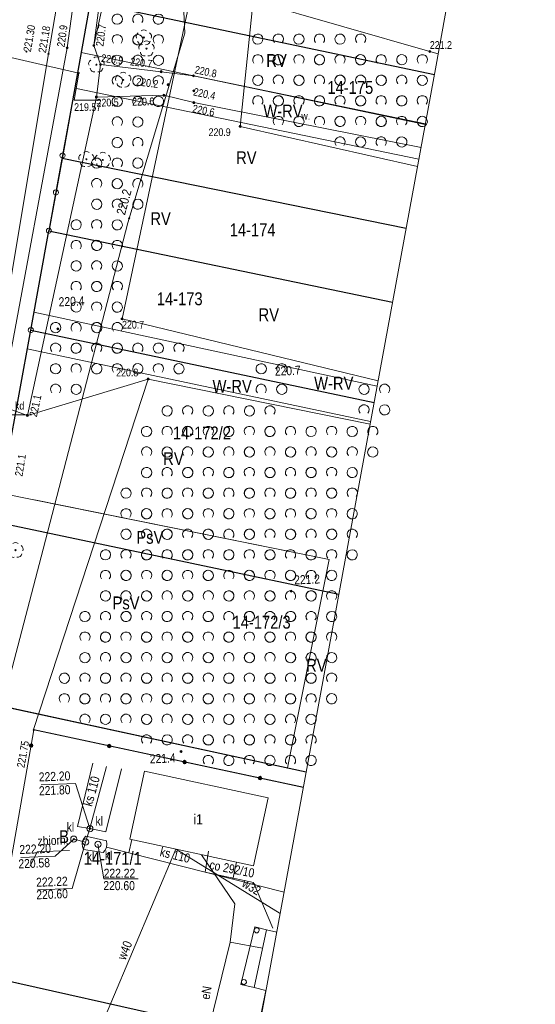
# Model space of a CAD drawing. Header units: metres. Extents: x 0 to 6601798, y -2700 to 5691112.
# Tile 16 of 60: x 6600058 to 6600108, y 5689176 to 5689272. Entities that reach past the tile are written whole.
import ezdxf
from ezdxf.enums import TextEntityAlignment as Align

# ---------------------------------------------------------------- set-up
doc = ezdxf.new("R2010")
doc.units = ezdxf.units.M
doc.header["$MEASUREMENT"] = 0
for name, color, linetype, lineweight in [('AS__Nowe_granice', 150, 'Continuous', 30), ('CIEPLO_L_0', 7, 'Continuous', 5), ('CIEPLO_T_0', 7, 'Continuous', 5), ('EBUPP_L_6', 7, 'Continuous', 5), ('EBUPP_T_0', 7, 'Continuous', 5), ('EGBB_E_T_0', 7, 'Continuous', 5), ('EGBB_L_0', 7, 'Continuous', 5), ('KANALIZAC_T_0', 7, 'Continuous', 5), ('Kontury', 7, 'Continuous', 5), ('Numery_dzialek', 150, 'Continuous', 5), ('OTK_L_0', 7, 'Continuous', 5), ('OTK_L_5', 7, 'Continuous', 5), ('OTK_L_8', 7, 'Continuous', 5), ('OTO_L_0', 7, 'Continuous', 5), ('OTR_T_0', 7, 'Continuous', 5), ('OTR_T_1', 7, 'Continuous', 5), ('OTW_E_T_2', 7, 'Continuous', 5), ('OTW_L_3', 7, 'Continuous', 5), ('OTZ_L_1', 7, 'Continuous', 5), ('OTZ_T_0', 7, 'Continuous', 5), ('P_SUK_E_T_2', 7, 'Continuous', 5), ('podzial_uzytki', 7, 'Continuous', 5), ('Punkty', 7, 'Continuous', 5), ('UEEOO_T_0', 7, 'Continuous', 5), ('UEEPON_L_0', 7, 'Continuous', 5), ('UKKOA_T_20', 7, 'Continuous', 5), ('UKKOA_T_22', 7, 'Continuous', 5), ('UKKOA_T_24', 7, 'Continuous', 5), ('UKKOA_T_25', 7, 'Continuous', 5), ('UKKOC_T_7', 7, 'Continuous', 5), ('UKKOC_T_8', 7, 'Continuous', 5), ('UKKOO_T_7', 7, 'Continuous', 5), ('UKKPA_L_15', 7, 'Continuous', 5), ('UKKPOL_L_0', 7, 'Continuous', 5), ('UTTOC_T_2', 7, 'Continuous', 5), ('UTTPOM_L_1', 7, 'Continuous', 5), ('UWWOO_T_0', 7, 'Continuous', 5), ('UWWPM_L_0', 7, 'Continuous', 5), ('Uzytki', 7, 'Continuous', 5), ('WWRPP_T_0', 7, 'Continuous', 5)]:
    doc.layers.add(name, color=color, linetype=linetype, lineweight=lineweight)
doc.styles.add('STYL_ARIAL', font='ARIALN.TTF')

# ---------------------------------------------------------------- blocks, each defined once
blk = doc.blocks.new('GRT')
at = {"color": 7, "flags": 128}
blk.add_lwpolyline([(0, 2.5), (1.352, 2.103), (2.274, 1.039), (2.475, -0.356), (1.889, -1.637), (0.704, -2.399), (-0.704, -2.399), (-1.889, -1.637), (-2.475, -0.356), (-2.274, 1.039), (-1.352, 2.103), (0, 2.5)], dxfattribs=at)
blk = doc.blocks.new('403')
at = {"color": 0}
blk.add_circle((0, 0), 0.5, dxfattribs=at)
blk = doc.blocks.new('801')
at = {"color": 0}
for radius in [1, 0.9, 0.8, 0.7, 0.6, 0.5, 0.4, 0.3, 0.2, 0.1]:
    blk.add_circle((0, 0), radius, dxfattribs=at)
blk = doc.blocks.new('922')
at = {"color": 0}
blk.add_circle((0, 0), 0.5, dxfattribs=at)
for centre, radius, start, end in [((-3.5, 1), 4, 119.84816, 203.51949), ((0, 3.5), 4, 50.114, 129.886), ((3.5, 1), 4, 336.88451, 60.15184), ((-2, -3), 4, 187.477, 278.47884), ((2, -2.75), 4.25, 262.64593, 349.62892)]:
    blk.add_arc(centre, radius, start, end, dxfattribs=at)
blk = doc.blocks.new('BUJ')
at = {"color": 7, "flags": 128}
blk.add_lwpolyline([(0, 2.5), (1.352, 2.103), (2.274, 1.039), (2.475, -0.356), (1.889, -1.637), (0.704, -2.399), (-0.704, -2.399), (-1.889, -1.637), (-2.475, -0.356), (-2.274, 1.039), (-1.352, 2.103), (0, 2.5)], dxfattribs=at)
blk = doc.blocks.new('506')
at = {"color": 0}
blk.add_circle((0, 0), 3, dxfattribs=at)
blk = doc.blocks.new('UGK')
at = {"color": 7, "flags": 128}
blk.add_lwpolyline([(0, 0.625), (0.442, 0.442), (0.625, 0), (0.442, -0.442), (0, -0.625), (-0.442, -0.442), (-0.625, 0), (-0.442, 0.442), (0, 0.625)], dxfattribs=at)
blk = doc.blocks.new('UGT')
at = {"color": 7, "flags": 128}
blk.add_lwpolyline([(0, 0.625), (0.442, 0.442), (0.625, 0), (0.442, -0.442), (0, -0.625), (-0.442, -0.442), (-0.625, 0), (-0.442, 0.442), (0, 0.625)], dxfattribs=at)
blk = doc.blocks.new('2_OTZK')
at = {"color": 7, "flags": 128}
for points in [[(-6.464, 6.464), (-8.208, 5.332), (-10.262, 5.007), (-12.27, 5.545), (-13.886, 6.853), (-14.83, 8.706), (-14.938, 10.782), (-14.193, 12.723), (-12.723, 14.193), (-10.782, 14.938), (-8.706, 14.83), (-6.853, 13.886), (-5.545, 12.27), (-5.007, 10.262), (-5.332, 8.208), (-6.464, 6.464)], [(6.25, 6.693), (5.232, 8.495), (5.031, 10.555), (5.682, 12.52), (7.072, 14.054), (8.965, 14.892), (11.035, 14.892), (12.928, 14.054), (14.318, 12.52), (14.969, 10.555), (14.768, 8.495), (13.75, 6.693)], [(-13.756, -13.3), (-14.771, -11.497), (-14.968, -9.439), (-14.316, -7.476), (-12.925, -5.945), (-11.034, -5.108), (-8.966, -5.108), (-7.075, -5.945), (-5.684, -7.476), (-5.032, -9.439), (-5.229, -11.497), (-6.244, -13.3)], [(6.464, -6.464), (8.208, -5.332), (10.262, -5.007), (12.27, -5.545), (13.886, -6.853), (14.83, -8.706), (14.938, -10.782), (14.193, -12.723), (12.723, -14.193), (10.782, -14.938), (8.706, -14.83), (6.853, -13.886), (5.545, -12.27), (5.007, -10.262), (5.332, -8.208), (6.464, -6.464)]]:
    blk.add_lwpolyline(points, dxfattribs=at)

msp = doc.modelspace()

# ---------------------------------------------------------------- linework, layer by layer
at = {"color": 7, "linetype": 'Continuous', "lineweight": 0, "flags": 128}
msp.add_lwpolyline([(6599857.53, 5688500.73), (6599864.97, 5688504.3), (6599871.35, 5688509.54), (6599876.29, 5688516.16), (6599879.05, 5688522.33), (6600062.17, 5689071.37), (6600063.61, 5689077.56), (6600064.24, 5689082.18), (6600098.38, 5689267.84), (6600134.13, 5689466.61), (6600198.69, 5689777.13), (6600210.05, 5689827.78)], dxfattribs=at)
at = {"layer": 'AS__Nowe_granice', "linetype": 'Continuous', "flags": 128}
for points in [[(6600064.73, 5689273.94), (6600061.99, 5689258.74)], [(6600064.73, 5689273.94), (6600098.213, 5689266.929)], [(6600061.99, 5689258.74), (6600060.71, 5689251.72)], [(6600095.455, 5689251.935), (6600061.99, 5689258.74)], [(6600058.95, 5689242.07), (6600060.71, 5689251.72)], [(6600060.71, 5689251.72), (6600094.14, 5689244.78)], [(6600055.52, 5689223.37), (6600058.95, 5689242.07)], [(6600058.95, 5689242.07), (6600092.343, 5689235.01)], [(6600088.911, 5689216.345), (6600055.52, 5689223.37)], [(6600052.41, 5689206.31), (6600085.739, 5689199.095)], [(6600047.72, 5689180.77), (6600080.999, 5689173.319)]]:
    msp.add_lwpolyline(points, dxfattribs=at)
at = {"layer": 'CIEPLO_L_0', "color": 6, "linetype": 'Continuous', "flags": 128}
for points in [[(6600076.231, 5689191.397), (6600075.917, 5689189.332)], [(6600075.917, 5689189.332), (6600080.614, 5689188.328)], [(6600080.614, 5689188.328), (6600082.501, 5689183.902)]]:
    msp.add_lwpolyline(points, dxfattribs=at)
at = {"layer": 'EBUPP_L_6', "color": 7, "linetype": 'Continuous', "flags": 128}
for points in [[(6600079.361, 5689178.409), (6600080.742, 5689184.024)], [(6600080.742, 5689184.024), (6600081.878, 5689183.726)], [(6600080.682, 5689178.11), (6600079.361, 5689178.409)]]:
    msp.add_lwpolyline(points, dxfattribs=at)
at = {"layer": 'EGBB_L_0', "color": 7, "linetype": 'Continuous', "flags": 128}
for points in [[(6600070.008, 5689199.175), (6600068.575, 5689192.548)], [(6600082.037, 5689196.578), (6600070.008, 5689199.175)], [(6600080.606, 5689189.949), (6600082.037, 5689196.578)], [(6600068.575, 5689192.548), (6600080.606, 5689189.949)], [(6600080.682, 5689178.11), (6600081.878, 5689183.726)], [(6600081.878, 5689183.726), (6600082.874, 5689183.514)], [(6600081.815, 5689177.837), (6600080.682, 5689178.11)], [(6600080.658, 5689172.252), (6600081.815, 5689177.837)]]:
    msp.add_lwpolyline(points, dxfattribs=at)
at = {"layer": 'KANALIZAC_T_0', "color": 14, "linetype": 'Continuous', "flags": 128}
for points in [[(6600059.575, 5689191.314), (6600062.699, 5689191.445)], [(6600058.875, 5689189.919), (6600059.575, 5689191.314)]]:
    msp.add_lwpolyline(points, dxfattribs=at)
at = {"layer": 'Kontury', "color": 3, "linetype": 'Continuous', "flags": 128}
for points in [[(6600064.73, 5689273.94), (6600063.84, 5689269.05)], [(6600063.84, 5689269.05), (6600063.22, 5689265.58)], [(6600063.22, 5689265.58), (6600062.03, 5689259.04)], [(6600062.03, 5689259.04), (6600060.71, 5689251.72)], [(6600060.71, 5689251.72), (6600059.26, 5689243.81)], [(6600059.26, 5689243.81), (6600058.95, 5689242.07)], [(6600058.95, 5689242.07), (6600058.61, 5689240.25)], [(6600058.61, 5689240.25), (6600056.05, 5689226.19)], [(6600056.05, 5689226.19), (6600087.96, 5689219.76)], [(6600087.96, 5689219.76), (6600083.92, 5689199.49)], [(6600055.76, 5689205.58), (6600083.92, 5689199.49)], [(6600083.92, 5689199.49), (6600085.739, 5689199.096)]]:
    msp.add_lwpolyline(points, dxfattribs=at)
at = {"layer": 'OTK_L_0', "color": 7, "linetype": 'Continuous', "flags": 128}
for points in [[(6600064.326, 5689290.351), (6600060.671, 5689268.937)], [(6600060.671, 5689268.937), (6600054.969, 5689234.984)]]:
    msp.add_lwpolyline(points, dxfattribs=at)
at = {"layer": 'OTK_L_5', "color": 7, "linetype": 'Continuous', "flags": 128}
for points in [[(6600062.485, 5689269.511), (6600065.299, 5689290)], [(6600067.683, 5689289.387), (6600065.078, 5689269.736)], [(6600056.048, 5689234.706), (6600062.485, 5689269.511)], [(6600065.078, 5689269.736), (6600065.732, 5689267.899)], [(6600065.732, 5689267.899), (6600065.329, 5689264.727)], [(6600065.329, 5689264.727), (6600058.617, 5689233.77)], [(6600058.617, 5689233.77), (6600056.048, 5689234.706)]]:
    msp.add_lwpolyline(points, dxfattribs=at)
at = {"layer": 'OTK_L_8', "color": 7, "linetype": 'Continuous', "flags": 128}
msp.add_lwpolyline([(6600063.609, 5689267.064), (6600054.145, 5689269.213)], dxfattribs=at)
at = {"layer": 'OTO_L_0', "color": 7, "linetype": 'Continuous', "flags": 128}
for points in [[(6600056.398, 5689186.882), (6600059.24, 5689203.17)], [(6600059.24, 5689203.17), (6600085.462, 5689197.588)]]:
    msp.add_lwpolyline(points, dxfattribs=at)
at = {"layer": 'OTO_L_0', "color": 7, "linetype": 'Continuous'}
for centre, radius in [((6600058.976, 5689201.659), 0.175), ((6600058.976, 5689201.659), 0.158), ((6600058.976, 5689201.659), 0.14), ((6600058.976, 5689201.659), 0.122), ((6600058.976, 5689201.659), 0.105), ((6600058.976, 5689201.659), 0.0875), ((6600058.976, 5689201.659), 0.07), ((6600058.976, 5689201.659), 0.0525), ((6600058.976, 5689201.659), 0.035), ((6600066.576, 5689201.609), 0.175), ((6600066.576, 5689201.609), 0.158), ((6600066.576, 5689201.609), 0.14), ((6600066.576, 5689201.609), 0.122), ((6600066.576, 5689201.609), 0.105), ((6600066.576, 5689201.609), 0.0875), ((6600066.576, 5689201.609), 0.07), ((6600066.576, 5689201.609), 0.0525), ((6600066.576, 5689201.609), 0.035), ((6600073.911, 5689200.047), 0.175), ((6600073.911, 5689200.047), 0.158), ((6600073.911, 5689200.047), 0.14), ((6600073.911, 5689200.047), 0.122), ((6600073.911, 5689200.047), 0.105), ((6600073.911, 5689200.047), 0.0875), ((6600073.911, 5689200.047), 0.07), ((6600073.911, 5689200.047), 0.0525), ((6600073.911, 5689200.047), 0.035), ((6600081.247, 5689198.486), 0.175), ((6600081.247, 5689198.486), 0.158), ((6600081.247, 5689198.486), 0.14), ((6600081.247, 5689198.486), 0.122), ((6600081.247, 5689198.486), 0.105), ((6600081.247, 5689198.486), 0.0875), ((6600081.247, 5689198.486), 0.07), ((6600081.247, 5689198.486), 0.0525), ((6600081.247, 5689198.486), 0.035)]:
    msp.add_circle(centre, radius, dxfattribs=at)
at = {"layer": 'OTR_T_0', "color": 7, "linetype": 'Continuous', "flags": 128}
for points in [[(6600063.61, 5689267.06), (6600063.164, 5689264.435)], [(6600063.164, 5689264.435), (6600065.77, 5689264.435)]]:
    msp.add_lwpolyline(points, dxfattribs=at)
at = {"layer": 'OTW_L_3', "color": 7, "linetype": 'Continuous', "flags": 128}
for points in [[(6600065.732, 5689267.899), (6600065.329, 5689264.727)], [(6600071.635, 5689267.195), (6600065.732, 5689267.899)], [(6600074.782, 5689266.795), (6600071.635, 5689267.195)], [(6600097.319, 5689262.072), (6600074.782, 5689266.795)], [(6600065.329, 5689264.727), (6600071.898, 5689264.899)], [(6600071.898, 5689264.899), (6600074.804, 5689264.185)], [(6600074.804, 5689264.185), (6600096.904, 5689259.814)]]:
    msp.add_lwpolyline(points, dxfattribs=at)
at = {"layer": 'OTZ_L_1', "color": 7, "linetype": 'Continuous', "flags": 128}
for points in [[(6600066.845, 5689277.758), (6600065.078, 5689269.736)], [(6600067.824, 5689243.148), (6600074.503, 5689274.621)], [(6600079.311, 5689261.874), (6600080.573, 5689274.076)], [(6600080.573, 5689274.076), (6600097.76, 5689269.153)], [(6600065.078, 5689269.736), (6600065.732, 5689267.899)], [(6600097.76, 5689269.153), (6600098.575, 5689268.923)], [(6600065.732, 5689267.899), (6600065.329, 5689264.727)], [(6600065.329, 5689264.727), (6600058.617, 5689233.77)], [(6600096.563, 5689257.96), (6600079.311, 5689261.874)], [(6600092.734, 5689237.138), (6600067.824, 5689243.148)], [(6600058.617, 5689233.77), (6600070.36, 5689237.301)], [(6600059.212, 5689203.203), (6600070.36, 5689237.301)], [(6600070.36, 5689237.301), (6600091.955, 5689232.901)], [(6600070.36, 5689237.301), (6600091.955, 5689232.901)], [(6600085.464, 5689197.599), (6600059.212, 5689203.203)]]:
    msp.add_lwpolyline(points, dxfattribs=at)
at = {"layer": 'P_SUK_E_T_2', "color": 30, "linetype": 'Continuous', "flags": 128}
msp.add_lwpolyline([(6600050.433, 5689233.823), (6600058.386, 5689233.823)], dxfattribs=at)
at = {"layer": 'UEEPON_L_0', "color": 1, "linetype": 'Continuous', "flags": 128}
for points in [[(6600075.567, 5689191.038), (6600078.808, 5689186.27)], [(6600078.354, 5689182.537), (6600078.808, 5689186.27)], [(6600078.354, 5689182.537), (6600074.269, 5689165.867)], [(6600078.354, 5689182.537), (6600081.499, 5689181.947)]]:
    msp.add_lwpolyline(points, dxfattribs=at)
at = {"layer": 'UKKOC_T_7', "color": 30, "linetype": 'Continuous', "flags": 128}
for points in [[(6600059.963, 5689197.825), (6600063.282, 5689197.964)], [(6600064.698, 5689193.577), (6600063.282, 5689197.964)], [(6600063.129, 5689192.55), (6600061.304, 5689190.894)], [(6600064.282, 5689192.268), (6600062.958, 5689187.745)], [(6600057.984, 5689190.755), (6600061.304, 5689190.894)], [(6600059.639, 5689187.606), (6600062.958, 5689187.745)]]:
    msp.add_lwpolyline(points, dxfattribs=at)
at = {"layer": 'UKKOC_T_8', "color": 30, "linetype": 'Continuous', "flags": 128}
for points in [[(6600065.482, 5689192.048), (6600066.062, 5689188.679)], [(6600066.062, 5689188.679), (6600069.384, 5689188.679)]]:
    msp.add_lwpolyline(points, dxfattribs=at)
at = {"layer": 'UKKPA_L_15', "color": 30, "linetype": 'Continuous', "flags": 128}
for points in [[(6600064.072, 5689191.558), (6600063.969, 5689191.819), (6600063.942, 5689192.098), (6600063.993, 5689192.373), (6600064.119, 5689192.624), (6600064.309, 5689192.83)], [(6600064.309, 5689192.83), (6600066.3, 5689192.373)], [(6600066.3, 5689192.373), (6600066.345, 5689192.072), (6600066.304, 5689191.77), (6600066.181, 5689191.492), (6600065.986, 5689191.258)], [(6600065.986, 5689191.258), (6600064.072, 5689191.558)]]:
    msp.add_lwpolyline(points, dxfattribs=at)
at = {"layer": 'UKKPOL_L_0', "color": 30, "linetype": 'Continuous', "flags": 128}
for points in [[(6600064.981, 5689199.956), (6600063.488, 5689193.766)], [(6600064.698, 5689193.577), (6600066.316, 5689199.631)], [(6600067.777, 5689199.382), (6600066.263, 5689193.252)], [(6600063.488, 5689193.766), (6600064.698, 5689193.577)], [(6600064.698, 5689193.577), (6600064.282, 5689192.268)], [(6600066.263, 5689193.252), (6600064.698, 5689193.577)], [(6600064.282, 5689192.268), (6600063.129, 5689192.55)], [(6600068.5, 5689191.224), (6600068.779, 5689192.504)], [(6600068.5, 5689191.224), (6600066.305, 5689191.772)], [(6600078.588, 5689188.663), (6600068.5, 5689191.224)], [(6600083.589, 5689187.401), (6600078.588, 5689188.663)]]:
    msp.add_lwpolyline(points, dxfattribs=at)
at = {"layer": 'UKKPOL_L_0', "color": 14, "linetype": 'Continuous', "flags": 128}
msp.add_lwpolyline([(6600078.588, 5689188.663), (6600078.941, 5689190.309)], dxfattribs=at)
at = {"layer": 'UTTPOM_L_1', "color": 30, "linetype": 'Continuous', "flags": 128}
for points in [[(6600072.739, 5689296.409), (6600073.916, 5689270.953)], [(6600073.916, 5689270.953), (6600068.384, 5689252.483)], [(6600068.384, 5689252.483), (6600060.144, 5689220.755)], [(6600060.144, 5689220.755), (6600055.995, 5689204.874)]]:
    msp.add_lwpolyline(points, dxfattribs=at)
at = {"layer": 'UWWPM_L_0', "color": 161, "linetype": 'Continuous', "flags": 128}
for points in [[(6600064.62, 5689171.589), (6600073.067, 5689191.578)], [(6600073.067, 5689191.578), (6600083.208, 5689185.329)]]:
    msp.add_lwpolyline(points, dxfattribs=at)
at = {"layer": 'Uzytki', "color": 3, "linetype": 'Continuous', "flags": 128}
for points in [[(6600063.84, 5689269.05), (6600064.73, 5689273.94)], [(6600063.84, 5689269.05), (6600063.22, 5689265.58)], [(6600097.328, 5689262.121), (6600063.84, 5689269.05)], [(6600062.03, 5689259.04), (6600063.22, 5689265.58)], [(6600063.22, 5689265.58), (6600096.696, 5689258.679)], [(6600061.39, 5689255.46), (6600062.03, 5689259.04)], [(6600060.71, 5689251.72), (6600061.39, 5689255.46)], [(6600059.26, 5689243.81), (6600060.71, 5689251.72)], [(6600059.26, 5689243.81), (6600058.95, 5689242.07)], [(6600092.639, 5689236.621), (6600059.26, 5689243.81)], [(6600058.95, 5689242.07), (6600058.61, 5689240.25)], [(6600056.05, 5689226.19), (6600058.61, 5689240.25)], [(6600058.61, 5689240.25), (6600092.003, 5689233.162)], [(6600087.96, 5689219.76), (6600059.296, 5689225.536)], [(6600083.92, 5689199.49), (6600087.96, 5689219.76)], [(6600052.41, 5689206.31), (6600083.92, 5689199.49)], [(6600085.739, 5689199.096), (6600083.92, 5689199.49)]]:
    msp.add_lwpolyline(points, dxfattribs=at)

# ---------------------------------------------------------------- block references
at = {"layer": 'EBUPP_T_0', "color": 7, "linetype": 'Continuous', "xscale": 0.1, "yscale": 0.1, "zscale": 0.1}
for p in [(6600080.919, 5689183.686), (6600079.678, 5689178.658)]:
    msp.add_blockref('BUJ', p, dxfattribs=at)
at = {"layer": 'OTR_T_0', "color": 7, "linetype": 'Continuous', "xscale": 0.1, "yscale": 0.1, "zscale": 0.1, "rotation": 0.0008399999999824}
for p in [(6600058.521, 5689269.151), (6600060.671, 5689268.937), (6600059.24, 5689203.17)]:
    msp.add_blockref('403', p, dxfattribs=at)
at = {"layer": 'OTR_T_0', "color": 7, "linetype": 'Continuous', "xscale": 0.1, "yscale": 0.1, "zscale": 0.1}
msp.add_blockref('403', (6600063.61, 5689267.06), dxfattribs=at)
at = {"layer": 'OTR_T_1', "color": 7, "linetype": 'Continuous', "xscale": 0.1, "yscale": 0.1, "zscale": 0.1, "rotation": 0.0008399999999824}
for p in [(6600062.485, 5689269.511), (6600065.078, 5689269.736), (6600097.76, 5689269.153), (6600065.732, 5689267.899), (6600071.635, 5689267.195), (6600074.782, 5689266.795), (6600072.309, 5689265.931), (6600074.798, 5689265.322), (6600065.329, 5689264.727), (6600071.898, 5689264.899), (6600074.804, 5689264.185), (6600079.311, 5689261.874), (6600067.824, 5689243.148), (6600070.36, 5689237.301), (6600058.617, 5689233.77)]:
    msp.add_blockref('801', p, dxfattribs=at)
at = {"layer": 'OTZ_L_1', "color": 7, "linetype": 'Continuous', "xscale": 0.1, "yscale": 0.1, "zscale": 0.1}
for p in [(6600070.36, 5689273.301), (6600068.36, 5689271.301), (6600082.029, 5689269.359), (6600086.029, 5689269.359), (6600090.029, 5689269.359), (6600070.36, 5689269.301), (6600068.36, 5689267.301), (6600084.029, 5689267.359), (6600088.029, 5689267.359), (6600092.029, 5689267.359), (6600096.029, 5689267.359), (6600070.36, 5689265.301), (6600082.029, 5689265.359), (6600086.029, 5689265.359), (6600090.029, 5689265.359), (6600094.029, 5689265.359), (6600068.36, 5689263.301), (6600084.029, 5689263.359), (6600088.029, 5689263.359), (6600092.029, 5689263.359), (6600096.029, 5689263.359), (6600090.029, 5689261.359), (6600094.029, 5689261.359), (6600068.36, 5689259.301), (6600066.36, 5689257.301), (6600068.36, 5689255.301), (6600066.36, 5689253.301), (6600064.36, 5689251.301), (6600066.36, 5689249.301), (6600064.36, 5689247.301), (6600066.36, 5689245.301), (6600064.36, 5689243.301), (6600062.36, 5689241.301), (6600066.36, 5689241.301), (6600064.36, 5689239.301), (6600068.36, 5689239.301), (6600072.36, 5689239.301), (6600062.36, 5689237.301), (6600082.36, 5689237.301), (6600092.36, 5689235.301), (6600073.212, 5689233.203), (6600077.212, 5689233.203), (6600081.212, 5689233.203), (6600071.212, 5689231.203), (6600075.212, 5689231.203), (6600079.212, 5689231.203), (6600083.212, 5689231.203), (6600087.212, 5689231.203), (6600091.212, 5689231.203), (6600073.212, 5689229.203), (6600077.212, 5689229.203), (6600081.212, 5689229.203), (6600085.212, 5689229.203), (6600089.212, 5689229.203), (6600071.212, 5689227.203), (6600075.212, 5689227.203), (6600079.212, 5689227.203), (6600083.212, 5689227.203), (6600087.212, 5689227.203), (6600069.212, 5689225.203), (6600073.212, 5689225.203), (6600077.212, 5689225.203), (6600081.212, 5689225.203), (6600085.212, 5689225.203), (6600089.212, 5689225.203), (6600071.212, 5689223.203), (6600075.212, 5689223.203), (6600079.212, 5689223.203), (6600083.212, 5689223.203), (6600087.212, 5689223.203), (6600069.212, 5689221.203), (6600073.212, 5689221.203), (6600077.212, 5689221.203), (6600081.212, 5689221.203), (6600085.212, 5689221.203), (6600089.212, 5689221.203), (6600067.212, 5689219.203), (6600071.212, 5689219.203), (6600075.212, 5689219.203), (6600079.212, 5689219.203), (6600083.212, 5689219.203), (6600087.212, 5689219.203), (6600069.212, 5689217.203), (6600073.212, 5689217.203), (6600077.212, 5689217.203), (6600081.212, 5689217.203), (6600085.212, 5689217.203), (6600067.212, 5689215.203), (6600071.212, 5689215.203), (6600075.212, 5689215.203), (6600079.212, 5689215.203), (6600083.212, 5689215.203), (6600087.212, 5689215.203), (6600065.212, 5689213.203), (6600069.212, 5689213.203), (6600073.212, 5689213.203), (6600077.212, 5689213.203), (6600081.212, 5689213.203), (6600085.212, 5689213.203), (6600067.212, 5689211.203), (6600071.212, 5689211.203), (6600075.212, 5689211.203), (6600079.212, 5689211.203), (6600083.212, 5689211.203), (6600087.212, 5689211.203), (6600065.212, 5689209.203), (6600069.212, 5689209.203), (6600073.212, 5689209.203), (6600077.212, 5689209.203), (6600081.212, 5689209.203), (6600085.212, 5689209.203), (6600063.212, 5689207.203), (6600067.212, 5689207.203), (6600071.212, 5689207.203), (6600075.212, 5689207.203), (6600079.212, 5689207.203), (6600083.212, 5689207.203), (6600087.212, 5689207.203), (6600065.212, 5689205.203), (6600069.212, 5689205.203), (6600073.212, 5689205.203), (6600077.212, 5689205.203), (6600081.212, 5689205.203), (6600085.212, 5689205.203), (6600071.212, 5689203.203), (6600075.212, 5689203.203), (6600079.212, 5689203.203), (6600083.212, 5689203.203), (6600077.212, 5689201.203), (6600081.212, 5689201.203), (6600085.212, 5689201.203)]:
    msp.add_blockref('2_OTZK', p, dxfattribs=at)
at = {"layer": 'OTZ_T_0', "color": 7, "linetype": 'Continuous', "xscale": 0.1, "yscale": 0.1, "zscale": 0.1}
for p in [(6600069.945, 5689270.518), (6600070.202, 5689269.433), (6600065.327, 5689267.874), (6600067.938, 5689266.397), (6600064.356, 5689258.678), (6600065.954, 5689258.613), (6600057.461, 5689220.656)]:
    msp.add_blockref('922', p, dxfattribs=at)
at = {"layer": 'Punkty', "color": 7, "linetype": 'Continuous', "xscale": 0.1, "yscale": 0.1, "zscale": 0.1}
for p in [(6600062.03, 5689259.04), (6600061.39, 5689255.46), (6600060.71, 5689251.72), (6600058.95, 5689242.07)]:
    msp.add_blockref('GRT', p, dxfattribs=at)
at = {"layer": 'UKKOA_T_20', "color": 7, "linetype": 'Continuous', "xscale": 0.1, "yscale": 0.1, "zscale": 0.1}
for p, rotation in [((6600064.698, 5689193.577), 2.400689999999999), ((6600063.129, 5689192.55), 2.429339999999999)]:
    msp.add_blockref('506', p, dxfattribs=dict(at, rotation=rotation))
at = {"layer": 'UKKOA_T_22', "color": 7, "linetype": 'Continuous', "xscale": 0.1, "yscale": 0.1, "zscale": 0.1, "rotation": 2.400689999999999}
msp.add_blockref('506', (6600064.282, 5689192.268), dxfattribs=at)
at = {"layer": 'UKKOA_T_22', "color": 14, "linetype": 'Continuous', "xscale": 0.1, "yscale": 0.1, "zscale": 0.1, "rotation": 2.400689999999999}
msp.add_blockref('506', (6600065.482, 5689192.048), dxfattribs=at)
at = {"layer": 'UKKOC_T_7', "color": 14, "linetype": 'Continuous', "xscale": 0.1, "yscale": 0.1, "zscale": 0.1, "rotation": 2.400689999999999}
for p in [(6600064.698, 5689193.577), (6600063.129, 5689192.55)]:
    msp.add_blockref('UGK', p, dxfattribs=at)
at = {"layer": 'UKKOC_T_8', "color": 7, "linetype": 'Continuous', "xscale": 0.1, "yscale": 0.1, "zscale": 0.1}
msp.add_blockref('506', (6600065.482, 5689192.048), dxfattribs=at)
at = {"layer": 'UTTOC_T_2', "color": 30, "linetype": 'Continuous', "xscale": 0.1, "yscale": 0.1, "zscale": 0.1, "rotation": 2.400689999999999}
msp.add_blockref('UGT', (6600068.515, 5689252.929), dxfattribs=at)
at = {"layer": 'WWRPP_T_0', "color": 7, "linetype": 'Continuous', "xscale": 0.1, "yscale": 0.1, "zscale": 0.1, "rotation": 2.400689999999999}
for p in [(6600061.578, 5689242.187), (6600084.28, 5689216.661), (6600073.563, 5689201.066)]:
    msp.add_blockref('801', p, dxfattribs=at)

# ---------------------------------------------------------------- texts
at = {"layer": 'CIEPLO_T_0', "color": 6, "linetype": 'Continuous', "style": 'STYL_ARIAL'}
msp.add_text('co 292/10', height=0.875, rotation=348.7391, dxfattribs=at).set_placement((6600076.224, 5689189.4), align=Align.BOTTOM_LEFT)
at = {"layer": 'EGBB_E_T_0', "color": 7, "linetype": 'Continuous', "style": 'STYL_ARIAL'}
msp.add_text('i1', height=1, dxfattribs=at).set_placement((6600075.228, 5689194.479), align=Align.MIDDLE_CENTER)
at = {"layer": 'KANALIZAC_T_0', "color": 14, "linetype": 'Continuous', "style": 'STYL_ARIAL'}
msp.add_text('zbiorn.', height=0.875, rotation=2.4007, dxfattribs=at).set_placement((6600059.641, 5689191.658), align=Align.BOTTOM_LEFT)
at = {"layer": 'Numery_dzialek', "linetype": 'Continuous', "style": 'STYL_ARIAL'}
for s, p in [('14-175', (6600087.796, 5689264.661)), ('14-174', (6600078.297, 5689250.813)), ('14-173', (6600071.202, 5689244.108)), ('14-172/2', (6600072.767, 5689231.055)), ('14-172/3', (6600078.571, 5689212.649)), ('14-171/1', (6600064.095, 5689189.69))]:
    msp.add_text(s, height=1.25, dxfattribs=at).set_placement(p, align=Align.BOTTOM_LEFT)
at = {"layer": 'OTR_T_0', "color": 7, "linetype": 'Continuous', "style": 'STYL_ARIAL'}
msp.add_text('221.30', height=0.75, rotation=80.2, dxfattribs=at).set_placement((6600058.583, 5689269.14), align=Align.MIDDLE_LEFT)
msp.add_text('221.18', height=0.75, rotation=80.3, dxfattribs=at).set_placement((6600060.636, 5689268.943), align=Align.BOTTOM_LEFT)
msp.add_text('219.57', height=0.75, dxfattribs=at).set_placement((6600063.164, 5689263.748), align=Align.MIDDLE_LEFT)
msp.add_text('221.75', height=0.75, rotation=80.1, dxfattribs=at).set_placement((6600059, 5689202.001), align=Align.BOTTOM_RIGHT)
at = {"layer": 'OTR_T_1', "color": 7, "linetype": 'Continuous', "style": 'STYL_ARIAL'}
for s, rotation, p in [('220.9', 82.2, (6600062.45, 5689269.516)), ('220.9', 353.2, (6600065.736, 5689267.934)), ('220.8', 348.2, (6600074.789, 5689266.83))]:
    msp.add_text(s, height=0.75, rotation=rotation, dxfattribs=at).set_placement(p, align=Align.BOTTOM_LEFT)
for s, rotation, p in [('220.7', 82.4, (6600065.264, 5689269.711)), ('220.5', 1.5, (6600065.334, 5689264.54)), ('220.6', 348.8, (6600074.768, 5689264.001)), ('221.1', 77.8, (6600058.8, 5689233.73))]:
    msp.add_text(s, height=0.75, rotation=rotation, dxfattribs=at).set_placement(p, align=Align.TOP_LEFT)
msp.add_text('221.2', height=0.75, dxfattribs=at).set_placement((6600097.76, 5689269.188), align=Align.BOTTOM_LEFT)
msp.add_text('220.7', height=0.75, rotation=353.2, dxfattribs=at).set_placement((6600070.689, 5689267.343), align=Align.BOTTOM_RIGHT)
msp.add_text('220.2', height=0.75, rotation=353.2, dxfattribs=at).set_placement((6600071.352, 5689265.982), align=Align.MIDDLE_RIGHT)
msp.add_text('220.4', height=0.75, rotation=348.2, dxfattribs=at).set_placement((6600074.785, 5689265.261), align=Align.MIDDLE_LEFT)
for s, rotation, p in [('220.6', 1.5, (6600070.946, 5689264.687)), ('221.1', 80.6, (6600057.742, 5689230.034))]:
    msp.add_text(s, height=0.75, rotation=rotation, dxfattribs=at).set_placement(p, align=Align.TOP_RIGHT)
msp.add_text('220.9', height=0.75, dxfattribs=at).set_placement((6600078.39, 5689261.686), align=Align.TOP_RIGHT)
msp.add_text('220.7', height=0.75, dxfattribs=at).set_placement((6600067.824, 5689242.961), align=Align.TOP_LEFT)
msp.add_text('220.8', height=0.75, dxfattribs=at).set_placement((6600069.403, 5689237.336), align=Align.BOTTOM_RIGHT)
at = {"layer": 'OTW_E_T_2', "color": 7, "linetype": 'Continuous', "style": 'STYL_ARIAL'}
msp.add_text('w.', height=0.75, dxfattribs=at).set_placement((6600085.694, 5689262.888), align=Align.MIDDLE_CENTER)
at = {"layer": 'P_SUK_E_T_2', "color": 30, "linetype": 'Continuous', "style": 'STYL_ARIAL'}
msp.add_text('GK.6630.53.2023 kd', height=0.75, dxfattribs=at).set_placement((6600050.433, 5689234.108), align=Align.BOTTOM_LEFT)
at = {"layer": 'podzial_uzytki', "color": 3, "linetype": 'Continuous', "style": 'STYL_ARIAL'}
for s, p in [('RV', (6600081.851, 5689267.278)), ('W-RV', (6600081.568, 5689262.364)), ('RV', (6600078.921, 5689257.827)), ('RV', (6600070.578, 5689251.905)), ('RV', (6600081.104, 5689242.549)), ('W-RV', (6600086.508, 5689235.895)), ('W-RV', (6600076.627, 5689235.59)), ('RV', (6600071.828, 5689228.559)), ('PsV', (6600069.219, 5689220.905)), ('PsV', (6600066.9, 5689214.527)), ('RV', (6600085.726, 5689208.465)), ('B', (6600061.707, 5689191.796))]:
    msp.add_text(s, height=1.25, dxfattribs=at).set_placement(p, align=Align.BOTTOM_LEFT)
at = {"layer": 'UEEOO_T_0', "color": 1, "linetype": 'Continuous', "style": 'STYL_ARIAL'}
msp.add_text('eN', height=0.875, rotation=79.8079, dxfattribs=at).set_placement((6600076.576, 5689176.857), align=Align.BOTTOM_LEFT)
at = {"layer": 'UKKOA_T_24', "color": 7, "linetype": 'Continuous', "style": 'STYL_ARIAL'}
for p in [(6600063.167, 5689193.027), (6600065.97, 5689193.614)]:
    msp.add_text('kl', height=0.875, dxfattribs=at).set_placement(p, align=Align.BOTTOM_RIGHT)
at = {"layer": 'UKKOA_T_25', "color": 7, "linetype": 'Continuous', "style": 'STYL_ARIAL'}
for p in [(6600065.116, 5689190.142), (6600066.876, 5689190.244)]:
    msp.add_text('kl', height=0.875, dxfattribs=at).set_placement(p, align=Align.BOTTOM_RIGHT)
at = {"layer": 'UKKOC_T_7', "color": 30, "linetype": 'Continuous', "style": 'STYL_ARIAL'}
for s, rotation, p in [('222.20', 2.4006, (6600059.712, 5689199.028)), ('221.80', 2.4006, (6600059.723, 5689197.681)), ('222.20', 2.4009, (6600057.824, 5689191.969)), ('220.58', 2.4009, (6600057.729, 5689190.581)), ('222.22', 2.4011, (6600059.452, 5689188.783)), ('220.60', 2.4011, (6600059.472, 5689187.57))]:
    msp.add_text(s, height=0.875, rotation=rotation, dxfattribs=at).set_placement(p, align=Align.TOP_LEFT)
at = {"layer": 'UKKOC_T_8', "color": 30, "linetype": 'Continuous', "style": 'STYL_ARIAL'}
for s, p in [('222.22', (6600066.039, 5689189.673)), ('220.60', (6600066.006, 5689188.468))]:
    msp.add_text(s, height=0.875, dxfattribs=at).set_placement(p, align=Align.TOP_LEFT)
at = {"layer": 'UKKOO_T_7', "color": 30, "linetype": 'Continuous', "style": 'STYL_ARIAL'}
for rotation, p in [(74.7033, (6600065.147, 5689195.601)), (346.3823, (6600071.384, 5689190.668))]:
    msp.add_text('ks 110', height=0.875, rotation=rotation, dxfattribs=at).set_placement(p, align=Align.BOTTOM_LEFT)
at = {"layer": 'UTTOC_T_2', "color": 30, "linetype": 'Continuous', "style": 'STYL_ARIAL'}
msp.add_text('220.2', height=0.875, rotation=74.83, dxfattribs=at).set_placement((6600068.357, 5689253.125), align=Align.BOTTOM_LEFT)
at = {"layer": 'UWWOO_T_0', "color": 161, "linetype": 'Continuous', "style": 'STYL_ARIAL'}
for s, rotation, p in [('w32', 328.7704, (6600079.266, 5689187.777)), ('w40', 68.196, (6600068.397, 5689180.625))]:
    msp.add_text(s, height=0.875, rotation=rotation, dxfattribs=at).set_placement(p, align=Align.BOTTOM_LEFT)
at = {"layer": 'WWRPP_T_0', "color": 7, "linetype": 'Continuous', "style": 'STYL_ARIAL'}
for s, rotation, p in [('220.4', 2.3995, (6600061.688, 5689244.105)), ('220.7', 2.3998, (6600082.711, 5689237.358)), ('221.2', 2.4003, (6600084.595, 5689217.056)), ('221.4', 2.4007, (6600070.549, 5689199.65))]:
    msp.add_text(s, height=0.875, rotation=rotation, dxfattribs=at).set_placement(p, align=Align.BOTTOM_LEFT)

doc.saveas('drawing.dxf')
